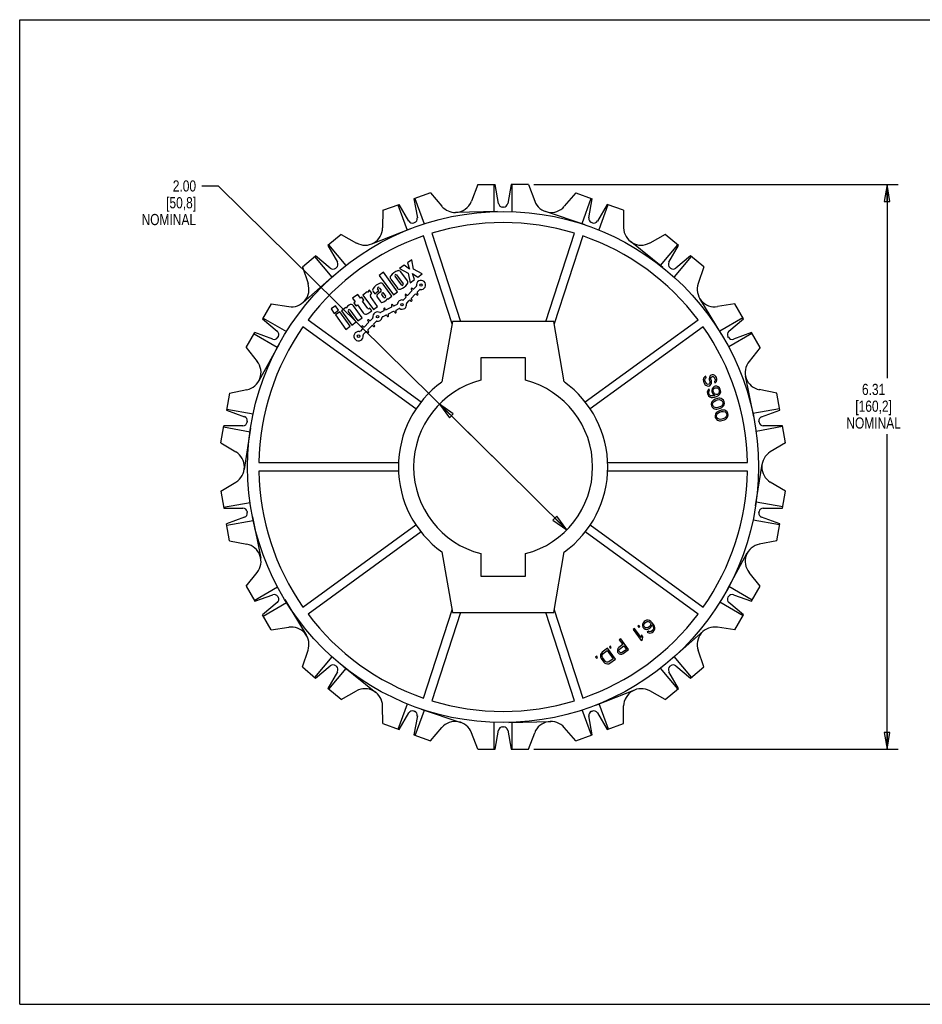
# Model space of a CAD drawing. Header units: inches. Extents: x 0 to 17, y 0 to 11.
# Tile 1 of 2: x 0 to 10.1, y 0 to 11. Entities that reach past the tile are written whole.
import ezdxf

# ---------------------------------------------------------------- set-up
doc = ezdxf.new("R2010")
doc.units = ezdxf.units.IN
doc.header["$LTSCALE"] = 0.935
doc.header["$MEASUREMENT"] = 0
doc.layers.get('0').update_dxf_attribs({"linetype": 'CONTINUOUS'})
doc.layers.add('ALL_FEATURES', color=7, linetype='CONTINUOUS')
doc.styles.get("Standard").update_dxf_attribs({"font": 'txt', "width": 0.8})
doc.dimstyles.new('DIMSTYLE_1', dxfattribs={"dimtxt": 0.125, "dimasz": 0.1875, "dimexe": 0.18, "dimexo": 0.0625, "dimgap": 0.09, "dimtad": 0, "dimtih": 1, "dimtoh": 1, "dimzin": 4, "dimdsep": 46, "dimtxsty": 'STANDARD', "dimblk": 'CLOSED', "dimblk1": 'CLOSED', "dimblk2": 'CLOSED', "dimcen": 0.09, "dimadec": 0, "dimazin": 0, "dimtp": 0.01, "dimtm": 0.01, "dimtfac": 1, "dimtofl": 0, "dimtmove": 0, "dimatfit": 3, "dimldrblk": 'CLOSED', "dimfxl": 1, "dimtolj": 1, "dimtzin": 4, "dimarcsym": 0})
doc.dimstyles.new('DIMSTYLE_2', dxfattribs={"dimtxt": 0.125, "dimasz": 0.1875, "dimexe": 0.18, "dimexo": 0.0625, "dimgap": 0.09, "dimtad": 0, "dimtih": 1, "dimtoh": 1, "dimzin": 4, "dimdsep": 46, "dimtxsty": 'STANDARD', "dimblk": 'CLOSED', "dimblk1": 'CLOSED', "dimblk2": 'CLOSED', "dimcen": 0.09, "dimadec": 0, "dimazin": 0, "dimtp": 0.01, "dimtm": 0.01, "dimtfac": 1, "dimtofl": 0, "dimtmove": 0, "dimatfit": 3, "dimldrblk": 'CLOSED', "dimfxl": 1, "dimtolj": 1, "dimtzin": 4, "dimarcsym": 0})

# ---------------------------------------------------------------- blocks, each defined once
blk = doc.blocks.new('_CLOSED')
at = {"color": 0, "linetype": 'BYBLOCK'}
for p, q in [((0, 0), (-1, 0.167)), ((-1, 0.167), (-1, -0.167)), ((-1, -0.167), (0, 0)), ((-1, 0), (0, 0))]:
    blk.add_line(p, q, dxfattribs=at)
blk = doc.blocks.new('*D1')
at = {"color": 3, "linetype": 'CONTINUOUS'}
for p, q in [((2.221, 9.142), (2.034, 9.142)), ((5.402, 6.003), (2.221, 9.142)), ((4.69, 6.706), (5.402, 6.003)), ((6.114, 5.301), (5.402, 6.003))]:
    blk.add_line(p, q, dxfattribs=at)
at = {"color": 3, "linetype": 'CONTINUOUS', "xscale": 0.1875, "yscale": 0.1875, "zscale": 0.1875}
for p, rotation in [((4.69, 6.706), 135.3801676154), ((6.114, 5.301), 315.3801676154)]:
    blk.add_blockref('_CLOSED', p, dxfattribs=dict(at, rotation=rotation))
at = {"color": 3, "linetype": 'CONTINUOUS', "insert": (1.971, 9.205), "char_height": 0.125, "width": 0.7, "attachment_point": 3, "line_spacing_factor": 0.9}
blk.add_mtext('2.00{\\Ftxt.shx;\\W1.600000;\\H0.125000; } \\P[50,8]\\PNOMINAL', dxfattribs=at)
blk = doc.blocks.new('*D2')
at = {"color": 3, "linetype": 'CONTINUOUS'}
for p, q in [((5.747, 9.157), (9.817, 9.157)), ((9.692, 9.157), (9.692, 6.995)), ((9.692, 2.849), (9.692, 6.37)), ((5.747, 2.849), (9.817, 2.849))]:
    blk.add_line(p, q, dxfattribs=at)
at = {"color": 3, "linetype": 'CONTINUOUS', "xscale": 0.1875, "yscale": 0.1875, "zscale": 0.1875}
for p, rotation in [((9.692, 9.157), 90), ((9.692, 2.849), 270)]:
    blk.add_blockref('_CLOSED', p, dxfattribs=dict(at, rotation=rotation))
at = {"color": 3, "linetype": 'CONTINUOUS', "insert": (9.542, 6.932), "char_height": 0.125, "width": 0.7, "attachment_point": 2, "line_spacing_factor": 0.9}
blk.add_mtext('6.31\\P[160,2]\\PNOMINAL', dxfattribs=at)

msp = doc.modelspace()

# ---------------------------------------------------------------- linework, layer by layer
at = {"color": 7, "linetype": 'CONTINUOUS'}
for p, q in [((0, 0), (0, 11)), ((0, 11), (17, 11)), ((4.589, 9.064), (4.406, 8.997)), ((4.589, 9.064), (4.718, 8.915)), ((6.216, 9.064), (6.086, 8.915)), ((6.216, 9.064), (6.398, 8.997)), ((4.058, 8.871), (4.24, 8.937)), ((4.227, 8.932), (4.329, 8.65)), ((4.347, 8.751), (4.24, 8.937)), ((4.406, 8.997), (4.444, 8.786)), ((4.416, 9.001), (4.519, 8.718)), ((6.384, 9.002), (6.281, 8.72)), ((6.36, 8.786), (6.398, 8.997)), ((6.564, 8.937), (6.457, 8.751)), ((6.574, 8.933), (6.471, 8.651)), ((6.746, 8.871), (6.564, 8.937)), ((4.058, 8.871), (4.055, 8.673)), ((6.318, 8.707), (5.875, 8.858)), ((6.746, 8.871), (6.749, 8.673)), ((4.414, 8.734), (4.404, 8.731)), ((6.4, 8.731), (6.391, 8.734)), ((3.591, 8.601), (3.443, 8.476)), ((3.591, 8.601), (3.764, 8.505)), ((4.366, 8.664), (3.93, 8.494)), ((7.213, 8.601), (7.04, 8.505)), ((7.362, 8.476), (7.213, 8.601)), ((3.443, 8.476), (3.55, 8.291)), ((3.451, 8.483), (3.644, 8.253)), ((7.188, 8.231), (6.823, 8.524)), ((7.35, 8.486), (7.157, 8.255)), ((7.254, 8.291), (7.362, 8.476)), ((3.159, 8.238), (3.307, 8.363)), ((3.471, 8.225), (3.307, 8.363)), ((7.497, 8.363), (7.333, 8.225)), ((7.646, 8.238), (7.497, 8.363)), ((3.296, 8.353), (3.489, 8.123)), ((4.296, 8.257), (4.246, 8.22)), ((4.355, 8.213), (4.296, 8.257)), ((4.382, 8.319), (4.332, 8.283)), ((4.332, 8.283), (4.355, 8.213)), ((4.401, 8.212), (4.382, 8.319)), ((7.505, 8.356), (7.312, 8.126)), ((3.159, 8.238), (3.223, 8.051)), ((3.519, 8.149), (3.167, 7.84)), ((3.539, 8.231), (3.532, 8.225)), ((4.065, 8.178), (4.018, 8.143)), ((4.018, 8.143), (4.176, 7.925)), ((4.223, 7.959), (4.065, 8.178)), ((4.212, 8.149), (4.284, 8.05)), ((4.246, 8.22), (4.342, 8.169)), ((4.332, 8.082), (4.258, 8.184)), ((4.342, 8.169), (4.363, 8.06)), ((4.413, 8.097), (4.39, 8.166)), ((4.39, 8.166), (4.448, 8.123)), ((4.498, 8.159), (4.401, 8.212)), ((4.448, 8.123), (4.498, 8.159)), ((7.273, 8.225), (7.265, 8.231)), ((7.646, 8.238), (7.581, 8.051)), ((4.159, 7.912), (4.062, 8.045)), ((4.146, 8.103), (4.22, 8.001)), ((4.266, 8.037), (4.194, 8.136)), ((4.363, 8.06), (4.413, 8.097)), ((3.777, 7.931), (3.72, 7.89)), ((3.807, 7.889), (3.777, 7.931)), ((3.883, 7.959), (3.834, 7.923)), ((3.834, 7.923), (3.952, 7.762)), ((3.888, 7.951), (3.883, 7.959)), ((3.91, 7.979), (3.902, 7.973)), ((3.936, 7.943), (3.91, 7.979)), ((3.923, 7.934), (3.936, 7.943)), ((3.949, 7.962), (3.967, 7.938)), ((3.967, 7.938), (4.014, 7.973)), ((4.014, 7.973), (4, 7.993)), ((4.036, 7.962), (4.004, 7.938)), ((4.017, 8.006), (4.039, 7.977)), ((4.07, 7.897), (4.046, 7.931)), ((4.048, 7.945), (4.058, 7.952)), ((4.058, 7.952), (4.088, 7.91)), ((4.176, 7.925), (4.223, 7.959)), ((4.328, 7.923), (4.32, 7.93)), ((4.383, 7.969), (4.339, 7.923)), ((4.376, 7.987), (4.383, 7.98)), ((4.376, 7.887), (4.421, 7.933)), ((4.394, 7.992), (4.387, 7.999)), ((4.431, 8.018), (4.406, 7.992)), ((4.432, 7.933), (4.439, 7.926)), ((4.443, 7.956), (4.468, 7.982)), ((4.45, 7.938), (4.443, 7.945)), ((2.812, 7.825), (2.715, 7.657)), ((2.812, 7.825), (3.007, 7.794)), ((3.68, 7.812), (3.664, 7.8)), ((3.72, 7.89), (3.75, 7.848)), ((3.75, 7.848), (3.734, 7.836)), ((3.734, 7.836), (3.758, 7.804)), ((3.758, 7.804), (3.774, 7.816)), ((3.774, 7.816), (3.84, 7.725)), ((3.823, 7.901), (3.807, 7.889)), ((3.847, 7.868), (3.823, 7.901)), ((3.831, 7.857), (3.847, 7.868)), ((3.891, 7.774), (3.831, 7.857)), ((4, 7.797), (3.919, 7.909)), ((3.997, 7.896), (4.028, 7.854)), ((4.07, 7.847), (4.095, 7.866)), ((4.086, 7.896), (4.084, 7.895)), ((4.107, 7.884), (4.112, 7.878)), ((4.112, 7.878), (4.159, 7.912)), ((4.173, 7.806), (4.169, 7.815)), ((4.217, 7.818), (4.184, 7.802)), ((4.317, 7.9), (4.288, 7.87)), ((4.309, 7.918), (4.317, 7.911)), ((4.325, 7.834), (4.354, 7.864)), ((4.365, 7.864), (4.373, 7.857)), ((4.384, 7.869), (4.377, 7.876)), ((7.842, 7.486), (7.599, 7.886)), ((7.992, 7.825), (7.797, 7.794)), ((8.089, 7.657), (7.992, 7.825)), ((3.529, 7.803), (3.48, 7.768)), ((3.48, 7.768), (3.515, 7.719)), ((3.515, 7.719), (3.564, 7.754)), ((3.577, 7.737), (3.528, 7.701)), ((3.528, 7.701), (3.646, 7.539)), ((3.564, 7.754), (3.529, 7.803)), ((3.694, 7.575), (3.577, 7.737)), ((3.643, 7.785), (3.595, 7.749)), ((3.595, 7.749), (3.712, 7.588)), ((3.65, 7.776), (3.643, 7.785)), ((3.761, 7.623), (3.672, 7.744)), ((3.675, 7.758), (3.676, 7.759)), ((3.69, 7.757), (3.778, 7.636)), ((3.827, 7.671), (3.731, 7.804)), ((3.89, 7.717), (3.934, 7.749)), ((3.913, 7.778), (3.905, 7.772)), ((3.934, 7.749), (3.913, 7.778)), ((3.952, 7.762), (4, 7.797)), ((4.069, 7.746), (4.032, 7.728)), ((4.068, 7.766), (4.072, 7.757)), ((4.087, 7.764), (4.082, 7.773)), ((4.155, 7.788), (4.097, 7.76)), ((4.121, 7.694), (4.117, 7.703)), ((4.12, 7.714), (4.178, 7.742)), ((4.154, 7.808), (4.159, 7.799)), ((4.188, 7.738), (4.193, 7.729)), ((4.207, 7.736), (4.203, 7.745)), ((4.207, 7.756), (4.239, 7.772)), ((2.715, 7.657), (2.879, 7.519)), ((2.72, 7.666), (2.981, 7.516)), ((3.712, 7.588), (3.761, 7.623)), ((3.778, 7.636), (3.827, 7.671)), ((3.898, 7.616), (3.854, 7.57)), ((3.891, 7.635), (3.898, 7.628)), ((3.909, 7.639), (3.902, 7.646)), ((3.946, 7.666), (3.92, 7.639)), ((3.958, 7.603), (3.983, 7.63)), ((3.965, 7.585), (3.958, 7.592)), ((4.054, 7.682), (4.092, 7.7)), ((4.102, 7.696), (4.107, 7.687)), ((8.082, 7.67), (7.822, 7.519)), ((7.925, 7.519), (8.089, 7.657)), ((2.529, 7.336), (2.626, 7.504)), ((2.619, 7.491), (2.879, 7.341)), ((2.828, 7.43), (2.626, 7.504)), ((3.646, 7.539), (3.694, 7.575)), ((3.831, 7.547), (3.803, 7.518)), ((3.824, 7.566), (3.831, 7.559)), ((3.842, 7.57), (3.835, 7.577)), ((3.84, 7.482), (3.869, 7.511)), ((3.88, 7.511), (3.887, 7.504)), ((3.891, 7.534), (3.935, 7.58)), ((3.898, 7.516), (3.891, 7.523)), ((3.947, 7.58), (3.954, 7.574)), ((8.183, 7.495), (7.923, 7.344)), ((8.178, 7.504), (7.976, 7.43)), ((8.275, 7.336), (8.178, 7.504)), ((2.898, 7.375), (2.673, 6.965)), ((2.89, 7.46), (2.885, 7.451)), ((7.919, 7.451), (7.914, 7.46)), ((2.529, 7.336), (2.654, 7.182)), ((8.275, 7.336), (8.15, 7.182)), ((5.152, 7.222), (5.152, 6.972)), ((5.652, 7.222), (5.152, 7.222)), ((5.652, 6.972), (5.652, 7.222)), ((7.642, 6.997), (7.638, 6.979)), ((7.638, 6.979), (7.64, 6.963)), ((7.64, 6.963), (7.648, 6.939)), ((7.655, 7.011), (7.642, 6.997)), ((7.648, 6.939), (7.656, 6.926)), ((7.666, 7.018), (7.655, 7.011)), ((7.657, 6.982), (7.664, 6.994)), ((7.658, 6.969), (7.657, 6.982)), ((7.666, 6.945), (7.658, 6.969)), ((7.664, 6.994), (7.672, 7)), ((7.672, 7), (7.666, 7.018)), ((7.673, 6.934), (7.666, 6.945)), ((7.682, 6.927), (7.673, 6.934)), ((7.709, 6.936), (7.702, 6.927)), ((7.707, 7.005), (7.705, 6.991)), ((7.705, 6.991), (7.706, 6.978)), ((7.706, 6.978), (7.711, 6.96)), ((7.715, 7.021), (7.707, 7.005)), ((7.712, 6.947), (7.709, 6.936)), ((7.711, 6.96), (7.712, 6.947)), ((7.726, 7.027), (7.715, 7.021)), ((7.721, 6.921), (7.729, 6.936)), ((7.724, 6.994), (7.727, 7.005)), ((7.724, 6.984), (7.724, 6.994)), ((7.73, 6.966), (7.724, 6.984)), ((7.739, 7.031), (7.726, 7.027)), ((7.727, 7.005), (7.735, 7.011)), ((7.729, 6.936), (7.731, 6.95)), ((7.731, 6.95), (7.73, 6.966)), ((7.735, 7.011), (7.741, 7.013)), ((7.752, 7.032), (7.739, 7.031)), ((7.741, 7.013), (7.751, 7.013)), ((7.751, 7.013), (7.76, 7.006)), ((7.768, 7.024), (7.752, 7.032)), ((7.76, 7.006), (7.766, 6.998)), ((7.768, 6.962), (7.763, 6.957)), ((7.763, 6.957), (7.769, 6.939)), ((7.766, 6.998), (7.772, 6.98)), ((7.778, 7.015), (7.768, 7.024)), ((7.772, 6.97), (7.768, 6.962)), ((7.769, 6.939), (7.777, 6.945)), ((7.772, 6.98), (7.772, 6.97)), ((7.777, 6.945), (7.786, 6.958)), ((7.785, 7.004), (7.778, 7.015)), ((7.789, 6.989), (7.785, 7.004)), ((7.786, 6.958), (7.791, 6.973)), ((7.791, 6.973), (7.789, 6.989)), ((8.202, 6.562), (8.11, 7.021)), ((2.345, 6.829), (2.311, 6.638)), ((2.345, 6.829), (2.539, 6.867)), ((7.656, 6.926), (7.666, 6.916)), ((7.666, 6.916), (7.682, 6.908)), ((7.693, 6.925), (7.682, 6.927)), ((7.682, 6.908), (7.696, 6.906)), ((7.688, 6.857), (7.684, 6.839)), ((7.684, 6.839), (7.685, 6.824)), ((7.685, 6.824), (7.689, 6.812)), ((7.697, 6.87), (7.688, 6.857)), ((7.702, 6.927), (7.693, 6.925)), ((7.696, 6.906), (7.711, 6.911)), ((7.705, 6.876), (7.697, 6.87)), ((7.7, 6.841), (7.703, 6.852)), ((7.7, 6.831), (7.7, 6.841)), ((7.705, 6.814), (7.7, 6.831)), ((7.703, 6.852), (7.71, 6.861)), ((7.71, 6.861), (7.705, 6.876)), ((7.711, 6.911), (7.721, 6.921)), ((7.738, 6.877), (7.734, 6.859)), ((7.734, 6.859), (7.736, 6.843)), ((7.736, 6.843), (7.741, 6.828)), ((7.748, 6.89), (7.738, 6.877)), ((7.741, 6.828), (7.749, 6.815)), ((7.761, 6.901), (7.748, 6.89)), ((7.75, 6.861), (7.754, 6.872)), ((7.75, 6.851), (7.75, 6.861)), ((7.757, 6.83), (7.75, 6.851)), ((7.754, 6.872), (7.761, 6.881)), ((7.763, 6.822), (7.757, 6.83)), ((7.773, 6.905), (7.761, 6.901)), ((7.761, 6.881), (7.769, 6.887)), ((7.772, 6.815), (7.763, 6.822)), ((7.769, 6.887), (7.775, 6.889)), ((7.79, 6.904), (7.773, 6.905)), ((7.775, 6.889), (7.785, 6.889)), ((7.785, 6.889), (7.796, 6.886)), ((7.805, 6.899), (7.79, 6.904)), ((7.796, 6.886), (7.805, 6.879)), ((7.807, 6.82), (7.799, 6.814)), ((7.819, 6.887), (7.805, 6.899)), ((7.805, 6.879), (7.811, 6.871)), ((7.814, 6.829), (7.807, 6.82)), ((7.811, 6.871), (7.818, 6.85)), ((7.818, 6.84), (7.814, 6.829)), ((7.818, 6.85), (7.818, 6.84)), ((7.827, 6.873), (7.819, 6.887)), ((7.82, 6.811), (7.829, 6.824)), ((7.832, 6.858), (7.827, 6.873)), ((7.829, 6.824), (7.834, 6.842)), ((7.834, 6.842), (7.832, 6.858)), ((8.459, 6.829), (8.265, 6.867)), ((8.493, 6.638), (8.459, 6.829)), ((7.689, 6.812), (7.697, 6.798)), ((7.697, 6.798), (7.711, 6.786)), ((7.711, 6.806), (7.705, 6.814)), ((7.72, 6.799), (7.711, 6.806)), ((7.711, 6.786), (7.726, 6.781)), ((7.731, 6.796), (7.72, 6.799)), ((7.726, 6.781), (7.743, 6.78)), ((7.731, 6.723), (7.727, 6.706)), ((7.741, 6.796), (7.731, 6.796)), ((7.738, 6.735), (7.731, 6.723)), ((7.748, 6.745), (7.738, 6.735)), ((7.761, 6.799), (7.741, 6.796)), ((7.743, 6.78), (7.765, 6.784)), ((7.743, 6.708), (7.746, 6.718)), ((7.746, 6.718), (7.761, 6.736)), ((7.756, 6.751), (7.748, 6.745)), ((7.749, 6.815), (7.767, 6.801)), ((7.77, 6.759), (7.756, 6.751)), ((7.767, 6.801), (7.761, 6.799)), ((7.761, 6.736), (7.778, 6.745)), ((7.765, 6.784), (7.787, 6.791)), ((7.797, 6.768), (7.77, 6.759)), ((7.783, 6.812), (7.772, 6.815)), ((7.778, 6.745), (7.799, 6.752)), ((7.793, 6.812), (7.783, 6.812)), ((7.787, 6.791), (7.807, 6.801)), ((7.799, 6.814), (7.793, 6.812)), ((7.814, 6.77), (7.797, 6.768)), ((7.799, 6.752), (7.818, 6.755)), ((7.807, 6.801), (7.82, 6.811)), ((7.824, 6.77), (7.814, 6.77)), ((7.818, 6.755), (7.84, 6.749)), ((7.838, 6.768), (7.824, 6.77)), ((7.85, 6.762), (7.838, 6.768)), ((7.84, 6.749), (7.849, 6.742)), ((7.849, 6.742), (7.857, 6.728)), ((7.864, 6.75), (7.85, 6.762)), ((7.859, 6.712), (7.856, 6.701)), ((7.857, 6.728), (7.859, 6.712)), ((7.872, 6.733), (7.864, 6.75)), ((7.871, 6.697), (7.875, 6.714)), ((7.875, 6.714), (7.872, 6.733)), ((2.311, 6.638), (2.513, 6.565)), ((2.313, 6.649), (2.609, 6.596)), ((7.727, 6.706), (7.73, 6.687)), ((7.73, 6.687), (7.739, 6.67)), ((7.739, 6.67), (7.753, 6.658)), ((7.745, 6.692), (7.743, 6.708)), ((7.753, 6.678), (7.745, 6.692)), ((7.762, 6.671), (7.753, 6.678)), ((7.753, 6.658), (7.765, 6.652)), ((7.784, 6.665), (7.762, 6.671)), ((7.765, 6.652), (7.779, 6.65)), ((7.78, 6.605), (7.774, 6.593)), ((7.779, 6.65), (7.789, 6.65)), ((7.79, 6.614), (7.78, 6.605)), ((7.803, 6.668), (7.784, 6.665)), ((7.789, 6.65), (7.805, 6.652)), ((7.789, 6.588), (7.803, 6.606)), ((7.798, 6.62), (7.79, 6.614)), ((7.813, 6.628), (7.798, 6.62)), ((7.824, 6.675), (7.803, 6.668)), ((7.803, 6.606), (7.82, 6.614)), ((7.805, 6.652), (7.832, 6.661)), ((7.84, 6.637), (7.813, 6.628)), ((7.82, 6.614), (7.842, 6.621)), ((7.842, 6.684), (7.824, 6.675)), ((7.832, 6.661), (7.846, 6.669)), ((7.856, 6.639), (7.84, 6.637)), ((7.856, 6.701), (7.842, 6.684)), ((7.842, 6.621), (7.861, 6.624)), ((7.846, 6.669), (7.855, 6.675)), ((7.855, 6.675), (7.865, 6.685)), ((7.866, 6.639), (7.856, 6.639)), ((7.861, 6.624), (7.883, 6.618)), ((7.865, 6.685), (7.871, 6.697)), ((7.88, 6.637), (7.866, 6.639)), ((7.892, 6.631), (7.88, 6.637)), ((7.883, 6.618), (7.892, 6.611)), ((7.906, 6.619), (7.892, 6.631)), ((7.892, 6.611), (7.9, 6.597)), ((7.915, 6.602), (7.906, 6.619)), ((7.918, 6.584), (7.915, 6.602)), ((8.49, 6.653), (8.194, 6.6)), ((8.291, 6.565), (8.493, 6.638)), ((2.543, 6.513), (2.541, 6.503)), ((7.774, 6.593), (7.77, 6.575)), ((7.77, 6.575), (7.772, 6.556)), ((7.772, 6.556), (7.781, 6.539)), ((7.781, 6.539), (7.795, 6.527)), ((7.786, 6.577), (7.789, 6.588)), ((7.787, 6.561), (7.786, 6.577)), ((7.795, 6.547), (7.787, 6.561)), ((7.804, 6.54), (7.795, 6.547)), ((7.795, 6.527), (7.807, 6.521)), ((7.826, 6.534), (7.804, 6.54)), ((7.807, 6.521), (7.821, 6.519)), ((7.821, 6.519), (7.831, 6.519)), ((7.846, 6.537), (7.826, 6.534)), ((7.831, 6.519), (7.847, 6.521)), ((7.867, 6.544), (7.846, 6.537)), ((7.847, 6.521), (7.875, 6.53)), ((7.884, 6.553), (7.867, 6.544)), ((7.875, 6.53), (7.889, 6.538)), ((7.898, 6.571), (7.884, 6.553)), ((7.889, 6.538), (7.897, 6.544)), ((7.897, 6.544), (7.907, 6.554)), ((7.902, 6.582), (7.898, 6.571)), ((7.9, 6.597), (7.902, 6.582)), ((7.907, 6.554), (7.913, 6.566)), ((7.913, 6.566), (7.918, 6.584)), ((8.263, 6.503), (8.261, 6.513)), ((2.247, 6.273), (2.281, 6.464)), ((2.278, 6.45), (2.574, 6.397)), ((2.495, 6.464), (2.281, 6.464)), ((2.58, 6.436), (2.509, 5.974)), ((8.525, 6.454), (8.229, 6.401)), ((8.524, 6.464), (8.309, 6.464)), ((8.557, 6.273), (8.524, 6.464)), ((2.247, 6.273), (2.416, 6.171)), ((8.557, 6.273), (8.388, 6.171)), ((8.224, 5.57), (8.295, 6.033)), ((2.247, 5.734), (2.416, 5.835)), ((8.557, 5.734), (8.388, 5.835)), ((2.247, 5.734), (2.281, 5.543)), ((8.524, 5.543), (8.557, 5.734)), ((2.279, 5.553), (2.575, 5.605)), ((2.281, 5.543), (2.495, 5.543)), ((2.541, 5.504), (2.543, 5.494)), ((8.526, 5.557), (8.23, 5.609)), ((8.261, 5.494), (8.263, 5.504)), ((8.309, 5.543), (8.524, 5.543)), ((2.513, 5.442), (2.311, 5.369)), ((2.314, 5.354), (2.61, 5.406)), ((2.602, 5.445), (2.694, 4.986)), ((8.491, 5.358), (8.195, 5.41)), ((8.493, 5.369), (8.291, 5.442)), ((2.345, 5.178), (2.311, 5.369)), ((8.459, 5.178), (8.493, 5.369)), ((2.345, 5.178), (2.539, 5.14)), ((8.459, 5.178), (8.265, 5.14)), ((5.152, 5.035), (5.152, 4.785)), ((5.652, 4.785), (5.652, 5.035)), ((7.906, 4.631), (8.131, 5.042)), ((2.529, 4.671), (2.654, 4.824)), ((5.152, 4.785), (5.652, 4.785)), ((8.275, 4.671), (8.15, 4.824)), ((2.529, 4.671), (2.626, 4.503)), ((2.621, 4.512), (2.882, 4.663)), ((8.185, 4.516), (7.925, 4.666)), ((8.178, 4.503), (8.275, 4.671)), ((2.626, 4.503), (2.828, 4.576)), ((2.885, 4.556), (2.89, 4.547)), ((2.962, 4.521), (3.205, 4.121)), ((7.914, 4.547), (7.919, 4.556)), ((7.976, 4.576), (8.178, 4.503)), ((2.879, 4.488), (2.715, 4.35)), ((2.722, 4.337), (2.982, 4.488)), ((8.084, 4.341), (7.824, 4.491)), ((8.089, 4.35), (7.925, 4.488)), ((2.812, 4.182), (2.715, 4.35)), ((7.992, 4.182), (8.089, 4.35)), ((2.812, 4.182), (3.007, 4.213)), ((7.992, 4.182), (7.797, 4.213)), ((7.286, 3.858), (7.637, 4.167)), ((3.159, 3.769), (3.223, 3.956)), ((3.299, 3.651), (3.492, 3.881)), ((7.508, 3.654), (7.315, 3.884)), ((7.646, 3.769), (7.581, 3.956)), ((3.159, 3.769), (3.307, 3.644)), ((3.307, 3.644), (3.471, 3.782)), ((3.454, 3.521), (3.647, 3.751)), ((3.532, 3.782), (3.539, 3.776)), ((3.616, 3.776), (3.981, 3.483)), ((7.354, 3.524), (7.16, 3.754)), ((7.265, 3.776), (7.273, 3.782)), ((7.333, 3.782), (7.497, 3.644)), ((7.497, 3.644), (7.646, 3.769)), ((3.55, 3.716), (3.443, 3.53)), ((7.362, 3.53), (7.254, 3.716)), ((3.591, 3.406), (3.443, 3.53)), ((7.213, 3.406), (7.362, 3.53)), ((3.591, 3.406), (3.764, 3.502)), ((6.438, 3.343), (6.874, 3.513)), ((7.213, 3.406), (7.04, 3.502)), ((4.058, 3.136), (4.055, 3.334)), ((4.23, 3.073), (4.333, 3.356)), ((6.578, 3.075), (6.475, 3.357)), ((6.746, 3.136), (6.749, 3.334)), ((4.24, 3.07), (4.347, 3.256)), ((4.404, 3.276), (4.414, 3.273)), ((4.444, 3.221), (4.406, 3.009)), ((4.42, 3.004), (4.523, 3.287)), ((4.486, 3.299), (4.929, 3.149)), ((6.388, 3.006), (6.285, 3.288)), ((6.398, 3.009), (6.36, 3.221)), ((6.391, 3.273), (6.4, 3.276)), ((6.457, 3.256), (6.564, 3.07)), ((4.058, 3.136), (4.24, 3.07)), ((4.589, 2.943), (4.718, 3.092)), ((5.303, 2.849), (5.303, 3.15)), ((5.397, 3.099), (5.407, 3.099)), ((5.466, 3.149), (5.934, 3.16)), ((5.505, 2.849), (5.505, 3.15)), ((6.216, 2.943), (6.086, 3.092)), ((6.564, 3.07), (6.746, 3.136)), ((4.406, 3.009), (4.589, 2.943)), ((5.12, 2.849), (5.049, 3.034)), ((5.314, 2.849), (5.351, 3.061)), ((5.453, 3.061), (5.491, 2.849)), ((5.684, 2.849), (5.755, 3.034)), ((6.216, 2.943), (6.398, 3.009)), ((5.12, 2.849), (5.314, 2.849)), ((5.491, 2.849), (5.684, 2.849)), ((0, 0), (17, 0))]:
    msp.add_line(p, q, dxfattribs=at)
for centre, radius in [((5.402, 6.003), 2.855), ((4.484, 8.036), 0.014), ((4.272, 7.817), 0.014), ((3.999, 7.683), 0.014), ((3.787, 7.464), 0.014)]:
    msp.add_circle(centre, radius, dxfattribs=at)
for centre, radius, start, end in [((4.866, 9.043), 0.196, 221, 271.2773), ((5.938, 9.043), 0.196, 201, 319), ((4.388, 8.775), 0.047, 210, 290), ((4.397, 8.778), 0.047, 290, 10), ((6.407, 8.778), 0.047, 170, 250), ((6.416, 8.775), 0.047, 250, 330), ((5.402, 6.003), 2.73, 109.0179, 142.9821), ((3.859, 8.677), 0.196, 241, 359), ((5.402, 6.003), 2.73, 37.0179, 70.9821), ((6.945, 8.677), 0.196, 181, 299), ((3.509, 8.267), 0.047, 310, 30), ((7.295, 8.267), 0.047, 150, 230), ((3.501, 8.261), 0.047, 230, 310), ((4.275, 8.043), 0.16, 108.5424, 143.4576), ((4.203, 8.142), 0.011, 36, 216), ((4.233, 8.167), 0.03, 36, 108.5424), ((7.303, 8.261), 0.047, 230, 310), ((3.037, 7.988), 0.196, 261, 19), ((4.079, 7.903), 0.16, 108.0798, 143.9202), ((4.038, 8.027), 0.03, 36, 108.0798), ((4.17, 8.121), 0.03, 143.4576, 216), ((4.203, 8.142), 0.16, 288.5424, 323.4576), ((4.275, 8.043), 0.011, 216, 36), ((4.307, 8.065), 0.03, 323.4576, 36), ((4.484, 8.036), 0.052, 260.5181, 191.4819), ((7.767, 7.988), 0.196, 161, 279), ((3.923, 7.944), 0.036, 126, 168.7486), ((3.934, 7.919), 0.018, 126, 216), ((3.973, 7.98), 0.03, 143.9202, 216), ((4.021, 7.914), 0.03, 126, 216), ((4.009, 8), 0.011, 36, 216), ((4.03, 7.97), 0.011, 306, 36), ((4.054, 7.937), 0.01, 126, 216), ((4.244, 8.019), 0.03, 216, 288.5424), ((4.315, 7.924), 0.008, 46, 226), ((4.333, 7.929), 0.008, 226, 316), ((4.382, 7.993), 0.008, 46, 226), ((4.378, 7.975), 0.008, 316, 46), ((4.4, 7.998), 0.008, 226, 316), ((4.427, 7.927), 0.008, 46, 136), ((4.425, 8.024), 0.008, 316, 11.4819), ((4.445, 7.932), 0.008, 226, 46), ((4.449, 7.95), 0.008, 136, 226), ((4.474, 7.977), 0.008, 80.5181, 136), ((3.701, 7.783), 0.036, 36, 126), ((4.052, 7.872), 0.03, 216, 306), ((4.079, 7.903), 0.01, 216, 306), ((4.08, 7.905), 0.01, 306, 36), ((4.078, 7.89), 0.03, 306, 348.8334), ((4.161, 7.812), 0.008, 26, 206), ((4.213, 7.826), 0.008, 296, 351.4819), ((4.272, 7.817), 0.052, 80.5181, 171.4819), ((4.272, 7.817), 0.052, 240.5181, 11.4819), ((4.282, 7.876), 0.008, 260.5181, 316), ((4.311, 7.906), 0.008, 316, 46), ((4.331, 7.829), 0.008, 136, 191.4819), ((4.36, 7.858), 0.008, 46, 136), ((4.378, 7.863), 0.008, 226, 46), ((4.382, 7.881), 0.008, 136, 226), ((3.685, 7.771), 0.036, 126, 172.2383), ((3.681, 7.75), 0.01, 126, 216), ((3.682, 7.751), 0.01, 36, 126), ((3.869, 7.746), 0.036, 216, 306), ((3.899, 7.78), 0.01, 216, 306), ((3.999, 7.683), 0.052, 60.5181, 191.4819), ((4.028, 7.735), 0.008, 240.5181, 296), ((4.075, 7.77), 0.008, 26, 206), ((4.065, 7.754), 0.008, 296, 26), ((4.094, 7.768), 0.008, 206, 296), ((4.095, 7.692), 0.008, 26, 116), ((4.124, 7.706), 0.008, 116, 206), ((4.151, 7.796), 0.008, 296, 26), ((4.18, 7.81), 0.008, 206, 296), ((4.181, 7.734), 0.008, 26, 116), ((4.2, 7.733), 0.008, 206, 26), ((4.21, 7.749), 0.008, 116, 206), ((4.243, 7.765), 0.008, 60.5181, 116), ((3.896, 7.64), 0.008, 46, 226), ((3.892, 7.622), 0.008, 316, 46), ((3.914, 7.645), 0.008, 226, 316), ((3.94, 7.671), 0.008, 316, 11.4819), ((3.963, 7.598), 0.008, 136, 226), ((3.989, 7.624), 0.008, 80.5181, 136), ((3.999, 7.683), 0.052, 260.5181, 351.4819), ((4.058, 7.674), 0.008, 116, 171.4819), ((4.114, 7.69), 0.008, 206, 26), ((5.402, 6.003), 2.73, 145.0179, 178.9821), ((2.849, 7.483), 0.047, 330, 50), ((3.787, 7.464), 0.052, 80.5181, 11.4819), ((3.797, 7.523), 0.008, 260.5181, 316), ((3.829, 7.571), 0.008, 46, 226), ((3.826, 7.553), 0.008, 316, 46), ((3.846, 7.476), 0.008, 136, 191.4819), ((3.848, 7.576), 0.008, 226, 316), ((3.874, 7.506), 0.008, 46, 136), ((3.893, 7.51), 0.008, 226, 46), ((3.897, 7.529), 0.008, 136, 226), ((3.941, 7.575), 0.008, 46, 136), ((3.959, 7.579), 0.008, 226, 46), ((5.402, 6.003), 2.73, 1.0179, 34.9821), ((7.955, 7.483), 0.047, 130, 210), ((2.844, 7.475), 0.047, 250, 330), ((7.96, 7.475), 0.047, 210, 290), ((2.501, 7.059), 0.196, 281, 39), ((8.303, 7.059), 0.196, 141, 259), ((5.402, 6.003), 1, 104.4775, 255.5225), ((5.402, 6.003), 1, 284.4775, 75.5225), ((2.495, 6.511), 0.047, 270, 350), ((2.497, 6.521), 0.047, 350, 70), ((8.307, 6.521), 0.047, 110, 190), ((8.309, 6.511), 0.047, 190, 270), ((2.315, 6.003), 0.196, 301, 59), ((8.489, 6.003), 0.196, 121, 239), ((5.402, 6.003), 2.73, 181.0179, 214.9821), ((5.402, 6.003), 2.73, 325.0179, 358.9821), ((2.495, 5.496), 0.047, 10, 90), ((8.309, 5.496), 0.047, 90, 170), ((2.497, 5.486), 0.047, 290, 10), ((8.307, 5.486), 0.047, 170, 250), ((2.501, 4.948), 0.196, 321, 79), ((8.303, 4.948), 0.196, 101, 219), ((2.844, 4.532), 0.047, 30, 110), ((2.849, 4.524), 0.047, 310, 30), ((7.955, 4.524), 0.047, 150, 230), ((7.96, 4.532), 0.047, 70, 150), ((5.402, 6.003), 2.73, 217.0179, 250.9821), ((5.402, 6.003), 2.73, 289.0179, 322.9821), ((3.037, 4.019), 0.196, 341, 99), ((7.767, 4.019), 0.196, 81, 199), ((3.501, 3.746), 0.047, 50, 130), ((3.509, 3.74), 0.047, 330, 50), ((7.295, 3.74), 0.047, 130, 210), ((7.303, 3.746), 0.047, 50, 130), ((3.859, 3.33), 0.196, 1, 119), ((6.945, 3.33), 0.196, 61, 179), ((5.402, 6.003), 2.73, 253.0179, 286.9821), ((4.388, 3.232), 0.047, 70, 150), ((4.397, 3.229), 0.047, 350, 70), ((6.407, 3.229), 0.047, 110, 190), ((6.416, 3.232), 0.047, 30, 110), ((4.866, 2.964), 0.196, 21, 139), ((5.397, 3.052), 0.047, 90, 170), ((5.407, 3.052), 0.047, 10, 90), ((5.938, 2.964), 0.196, 41, 159)]:
    msp.add_arc(centre, radius, start, end, dxfattribs=at)
at = {"layer": 'ALL_FEATURES', "color": 7, "linetype": 'CONTINUOUS'}
for p, q in [((5.12, 9.157), (5.049, 8.973)), ((5.12, 9.157), (5.314, 9.157)), ((5.299, 9.157), (5.299, 8.857)), ((5.351, 8.946), (5.314, 9.157)), ((5.491, 9.157), (5.453, 8.946)), ((5.684, 9.157), (5.491, 9.157)), ((5.501, 9.157), (5.501, 8.857)), ((5.684, 9.157), (5.755, 8.973)), ((5.338, 8.858), (4.87, 8.847)), ((5.407, 8.907), (5.397, 8.907)), ((4.832, 7.601), (4.512, 8.584)), ((4.605, 8.614), (4.925, 7.628)), ((5.879, 7.628), (6.199, 8.614)), ((6.292, 8.584), (5.972, 7.601)), ((3.222, 7.647), (4.485, 6.73)), ((4.837, 7.628), (4.718, 6.953)), ((5.967, 7.628), (4.837, 7.628)), ((6.086, 6.953), (5.967, 7.628)), ((6.319, 6.73), (7.582, 7.647)), ((4.428, 6.651), (3.165, 7.569)), ((7.639, 7.569), (6.376, 6.651)), ((2.672, 6.052), (4.233, 6.052)), ((6.571, 6.052), (8.132, 6.052)), ((4.233, 5.955), (2.672, 5.955)), ((8.132, 5.955), (6.571, 5.955)), ((3.165, 4.438), (4.428, 5.356)), ((6.376, 5.356), (7.639, 4.438)), ((4.485, 5.277), (3.222, 4.36)), ((7.582, 4.36), (6.319, 5.277)), ((4.718, 5.054), (4.837, 4.378)), ((5.967, 4.378), (6.086, 5.054)), ((4.512, 3.422), (4.832, 4.406)), ((5.972, 4.406), (6.292, 3.422)), ((4.925, 4.378), (4.605, 3.392)), ((4.837, 4.378), (5.967, 4.378)), ((6.199, 3.392), (5.879, 4.378)), ((7.006, 4.291), (6.991, 4.284)), ((7.024, 4.292), (7.006, 4.291)), ((7.039, 4.287), (7.024, 4.292)), ((6.872, 4.198), (6.857, 4.187)), ((6.857, 4.187), (6.945, 4.065)), ((6.945, 4.097), (6.872, 4.198)), ((6.92, 4.233), (6.908, 4.223)), ((6.908, 4.223), (6.917, 4.211)), ((6.917, 4.211), (6.93, 4.22)), ((6.93, 4.22), (6.92, 4.233)), ((6.968, 4.263), (6.961, 4.246)), ((6.961, 4.246), (6.961, 4.23)), ((6.961, 4.23), (6.965, 4.214)), ((6.965, 4.214), (6.974, 4.201)), ((6.978, 4.275), (6.968, 4.263)), ((6.974, 4.201), (6.989, 4.192)), ((6.976, 4.241), (6.98, 4.252)), ((6.976, 4.23), (6.976, 4.241)), ((6.979, 4.22), (6.976, 4.23)), ((6.991, 4.284), (6.978, 4.275)), ((6.985, 4.213), (6.979, 4.22)), ((6.98, 4.252), (6.985, 4.26)), ((6.985, 4.26), (7.003, 4.273)), ((6.993, 4.207), (6.985, 4.213)), ((6.989, 4.192), (7.002, 4.189)), ((7.002, 4.205), (6.993, 4.207)), ((7.013, 4.206), (7.002, 4.205)), ((7.002, 4.189), (7.02, 4.191)), ((7.003, 4.273), (7.012, 4.276)), ((7.012, 4.276), (7.024, 4.276)), ((7.023, 4.209), (7.013, 4.206)), ((7.02, 4.191), (7.035, 4.197)), ((7.041, 4.221), (7.023, 4.209)), ((7.024, 4.276), (7.035, 4.272)), ((7.035, 4.272), (7.043, 4.266)), ((7.035, 4.197), (7.047, 4.207)), ((7.053, 4.278), (7.039, 4.287)), ((7.046, 4.229), (7.041, 4.221)), ((7.043, 4.266), (7.048, 4.259)), ((7.05, 4.24), (7.046, 4.229)), ((7.047, 4.207), (7.058, 4.218)), ((7.048, 4.259), (7.051, 4.249)), ((7.051, 4.249), (7.05, 4.24)), ((7.069, 4.262), (7.053, 4.278)), ((7.058, 4.218), (7.066, 4.24)), ((7.066, 4.24), (7.07, 4.235)), ((7.082, 4.244), (7.069, 4.262)), ((7.07, 4.235), (7.078, 4.217)), ((7.078, 4.186), (7.072, 4.177)), ((7.078, 4.217), (7.081, 4.208)), ((7.082, 4.196), (7.078, 4.186)), ((7.081, 4.208), (7.082, 4.196)), ((7.093, 4.224), (7.082, 4.244)), ((7.09, 4.175), (7.097, 4.191)), ((7.097, 4.207), (7.093, 4.224)), ((7.097, 4.191), (7.097, 4.207)), ((6.716, 4.084), (6.7, 4.073)), ((6.7, 4.073), (6.74, 4.019)), ((6.804, 3.963), (6.716, 4.084)), ((6.948, 4.126), (6.945, 4.097)), ((6.945, 4.065), (6.96, 4.076)), ((6.963, 4.106), (6.948, 4.126)), ((6.96, 4.076), (6.963, 4.106)), ((7.026, 4.167), (7.013, 4.158)), ((7.013, 4.158), (7.021, 4.152)), ((7.021, 4.152), (7.036, 4.147)), ((7.036, 4.163), (7.026, 4.167)), ((7.048, 4.164), (7.036, 4.163)), ((7.036, 4.147), (7.055, 4.149)), ((7.057, 4.166), (7.048, 4.164)), ((7.055, 4.149), (7.069, 4.155)), ((7.072, 4.177), (7.057, 4.166)), ((7.069, 4.155), (7.079, 4.163)), ((7.079, 4.163), (7.09, 4.175)), ((6.569, 3.977), (6.508, 3.933)), ((6.657, 3.856), (6.569, 3.977)), ((6.602, 4.001), (6.589, 3.992)), ((6.589, 3.992), (6.599, 3.979)), ((6.599, 3.979), (6.611, 3.988)), ((6.611, 3.988), (6.602, 4.001)), ((6.684, 3.974), (6.679, 3.959)), ((6.694, 3.986), (6.684, 3.974)), ((6.74, 4.019), (6.694, 3.986)), ((6.696, 3.951), (6.697, 3.96)), ((6.697, 3.96), (6.703, 3.968)), ((6.703, 3.968), (6.751, 4.003)), ((6.779, 3.964), (6.731, 3.93)), ((6.743, 3.918), (6.804, 3.963)), ((6.751, 4.003), (6.779, 3.964)), ((6.448, 3.889), (6.435, 3.88)), ((6.435, 3.88), (6.444, 3.867)), ((6.444, 3.867), (6.457, 3.876)), ((6.457, 3.876), (6.448, 3.889)), ((6.491, 3.909), (6.489, 3.891)), ((6.489, 3.891), (6.491, 3.877)), ((6.497, 3.921), (6.491, 3.909)), ((6.491, 3.877), (6.498, 3.863)), ((6.508, 3.933), (6.497, 3.921)), ((6.498, 3.863), (6.526, 3.824)), ((6.507, 3.897), (6.511, 3.908)), ((6.508, 3.886), (6.507, 3.897)), ((6.513, 3.874), (6.508, 3.886)), ((6.511, 3.908), (6.52, 3.918)), ((6.541, 3.835), (6.513, 3.874)), ((6.52, 3.918), (6.565, 3.951)), ((6.565, 3.951), (6.631, 3.86)), ((6.631, 3.86), (6.585, 3.827)), ((6.596, 3.812), (6.657, 3.856)), ((6.679, 3.959), (6.679, 3.943)), ((6.679, 3.943), (6.682, 3.933)), ((6.682, 3.933), (6.69, 3.923)), ((6.69, 3.923), (6.698, 3.917)), ((6.699, 3.942), (6.696, 3.951)), ((6.698, 3.917), (6.713, 3.912)), ((6.705, 3.934), (6.699, 3.942)), ((6.713, 3.928), (6.705, 3.934)), ((6.722, 3.927), (6.713, 3.928)), ((6.713, 3.912), (6.729, 3.912)), ((6.731, 3.93), (6.722, 3.927)), ((6.729, 3.912), (6.743, 3.918)), ((6.526, 3.824), (6.538, 3.813)), ((6.538, 3.813), (6.55, 3.806)), ((6.551, 3.826), (6.541, 3.835)), ((6.55, 3.806), (6.568, 3.803)), ((6.562, 3.822), (6.551, 3.826)), ((6.573, 3.823), (6.562, 3.822)), ((6.568, 3.803), (6.582, 3.805)), ((6.585, 3.827), (6.573, 3.823)), ((6.582, 3.805), (6.596, 3.812))]:
    msp.add_line(p, q, dxfattribs=at)
for centre, radius, start, end in [((4.866, 9.043), 0.196, 271.2773, 339), ((5.397, 8.954), 0.047, 190, 270), ((5.407, 8.954), 0.047, 270, 350), ((5.402, 6.003), 2.73, 73.0179, 106.9821), ((5.402, 6.003), 1.17, 125.7866, 234.2134), ((5.402, 6.003), 1.17, 305.7866, 54.2134)]:
    msp.add_arc(centre, radius, start, end, dxfattribs=at)

# ---------------------------------------------------------------- dimensions: what is measured, and where the dimension line sits
at = {"color": 3, "linetype": 'CONTINUOUS'}
dim = msp.add_diameter_dim_2p(p1=(4.69, 6.706), p2=(6.114, 5.301), text='<> \\PNOMINAL', dimstyle='DIMSTYLE_2', dxfattribs=at)
dim.commit()
dim.dimension.update_dxf_attribs({"geometry": '*D1', "text_midpoint": (1.171, 8.955), "dimtype": 163})
dim = msp.add_linear_dim(base=(9.692, 2.849), p1=(5.747, 9.157), p2=(5.747, 2.849), angle=270, text='<>\\PNOMINAL', dimstyle='DIMSTYLE_1', dxfattribs=at)
dim.commit()
dim.dimension.update_dxf_attribs({"geometry": '*D2', "text_midpoint": (9.492, 6.682), "dimtype": 160})

doc.saveas('drawing.dxf')
